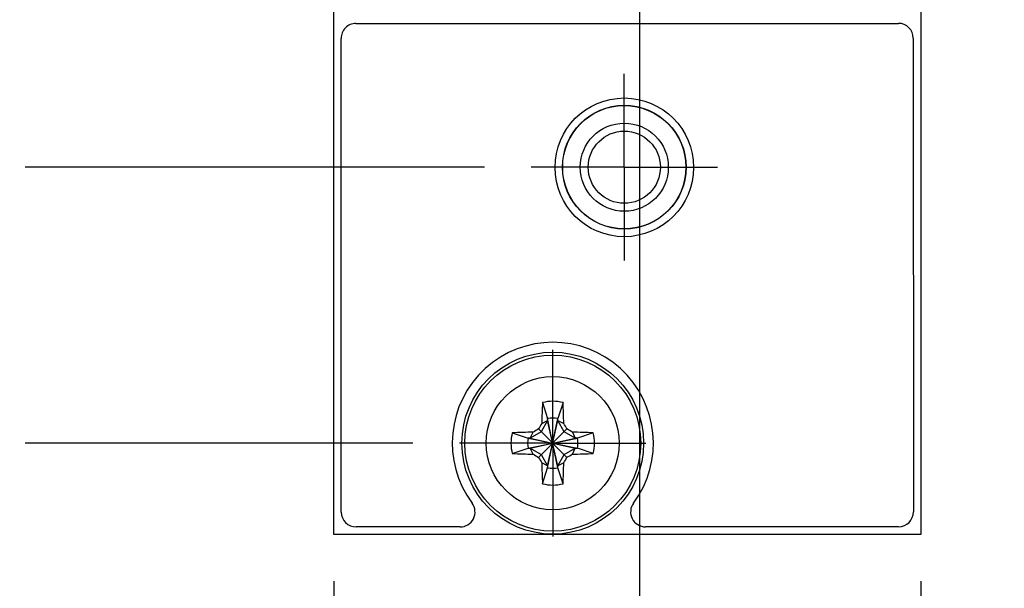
# Model space of a CAD drawing. Header units: inches. Extents: x 0.2 to 16.8, y 0.2 to 10.8.
# Tile 4 of 77: x 3 to 4.4, y 3 to 3.7. Entities that reach past the tile are written whole.
import ezdxf

# ---------------------------------------------------------------- set-up
doc = ezdxf.new("R2010")
doc.units = ezdxf.units.IN
doc.header["$LTSCALE"] = 0.935
doc.header["$MEASUREMENT"] = 0
doc.linetypes.add('CENTER', pattern=[0.6, 0.375, -0.075, 0.075, -0.075])
doc.layers.get('0').update_dxf_attribs({"linetype": 'CONTINUOUS'})
doc.layers.add('02___PRT_ALL_AXES', color=7, linetype='CONTINUOUS')
doc.layers.add('DIMENSIONS', color=7, linetype='CONTINUOUS')
doc.styles.get("Standard").update_dxf_attribs({"font": 'txt', "width": 0.8})
doc.dimstyles.new('DIMSTYLE_1', dxfattribs={"dimtxt": 0.125, "dimasz": 0.18, "dimexe": 0.18, "dimexo": 0.0625, "dimgap": 0.09, "dimtad": 0, "dimtih": 1, "dimtoh": 1, "dimzin": 4, "dimdsep": 46, "dimtxsty": 'STANDARD', "dimblk": '_FILLED', "dimblk1": '_FILLED', "dimblk2": '_FILLED', "dimcen": 0.09, "dimadec": 0, "dimazin": 0, "dimtp": 0.01, "dimtm": 0.01, "dimtfac": 1, "dimtofl": 0, "dimtmove": 0, "dimatfit": 3, "dimldrblk": '_FILLED', "dimfxl": 1, "dimtolj": 1, "dimtzin": 4, "dimarcsym": 0})

# ---------------------------------------------------------------- blocks, each defined once
blk = doc.blocks.new('*D3')
at = {"layer": 'DIMENSIONS', "color": 2, "linetype": 'CONTINUOUS'}
blk.add_line((4.2509, 2.9757), (4.2509, 2.6007), dxfattribs=at)
at = {"layer": 'DIMENSIONS', "color": 2, "linetype": 'CONTINUOUS', "insert": (4.1884, 2.5382), "char_height": 0.125, "width": 1.025, "attachment_point": 3, "rotation": 90, "line_spacing_factor": 0.9}
blk.add_mtext('.49{\\Ftxt.shx;\\W1.000000;\\H0.125000; }[12.5]', dxfattribs=at)
blk = doc.blocks.new('_FILLED')
at = {"color": 0, "linetype": 'BYBLOCK'}
blk.add_solid([(0, 0), (-1, 0.1736), (-1, -0.1736)], dxfattribs=at)
blk = doc.blocks.new('*D4')
at = {"layer": 'DIMENSIONS', "color": 2, "linetype": 'CONTINUOUS'}
blk.add_line((3.4629, 2.9757), (3.4629, 2.6007), dxfattribs=at)
at = {"layer": 'DIMENSIONS', "color": 2, "linetype": 'CONTINUOUS', "insert": (3.4004, 2.5382), "char_height": 0.125, "width": 1.025, "attachment_point": 3, "rotation": 90, "line_spacing_factor": 0.9}
blk.add_mtext('-.29{\\Ftxt.shx;\\W1.000000;\\H0.125000; }[7.5]', dxfattribs=at)
blk = doc.blocks.new('*D11')
at = {"layer": 'DIMENSIONS', "color": 2, "linetype": 'CONTINUOUS'}
blk.add_line((3.6653, 3.5307), (3.0486, 3.5307), dxfattribs=at)
at = {"layer": 'DIMENSIONS', "color": 2, "linetype": 'CONTINUOUS', "insert": (2.9861, 3.5932), "char_height": 0.125, "width": 0.925, "attachment_point": 3, "line_spacing_factor": 0.9}
blk.add_mtext('.37{\\Ftxt.shx;\\W1.000000;\\H0.125000; }[9.4]', dxfattribs=at)
blk = doc.blocks.new('*D12')
at = {"layer": 'DIMENSIONS', "color": 2, "linetype": 'CONTINUOUS'}
blk.add_line((3.5693, 3.1607), (3.0486, 3.1607), dxfattribs=at)
at = {"layer": 'DIMENSIONS', "color": 2, "linetype": 'CONTINUOUS', "insert": (2.9861, 3.2232), "char_height": 0.125, "width": 0.725, "attachment_point": 3, "line_spacing_factor": 0.9}
blk.add_mtext('.00{\\Ftxt.shx;\\W1.000000;\\H0.125000; }[0]', dxfattribs=at)
blk = doc.blocks.new('*D13')
at = {"layer": 'DIMENSIONS', "color": 2, "linetype": 'CONTINUOUS'}
blk.add_line((3.4033, 7.4006), (3.0486, 7.4006), dxfattribs=at)
at = {"layer": 'DIMENSIONS', "color": 2, "linetype": 'CONTINUOUS', "insert": (2.9861, 7.4631), "char_height": 0.125, "width": 1.525, "attachment_point": 3, "line_spacing_factor": 0.9}
blk.add_mtext('2X 4.24{\\Ftxt.shx;\\W1.000000;\\H0.125000; }[107.7]', dxfattribs=at)
blk = doc.blocks.new('*D14')
at = {"layer": 'DIMENSIONS', "color": 2, "linetype": 'CONTINUOUS'}
blk.add_line((3.5693, 7.9827), (3.0486, 7.9827), dxfattribs=at)
at = {"layer": 'DIMENSIONS', "color": 2, "linetype": 'CONTINUOUS', "insert": (2.9861, 8.0452), "char_height": 0.125, "width": 1.225, "attachment_point": 3, "line_spacing_factor": 0.9}
blk.add_mtext('4.82{\\Ftxt.shx;\\W1.000000;\\H0.125000; }[122.5]', dxfattribs=at)
blk = doc.blocks.new('*D15')
at = {"layer": 'DIMENSIONS', "color": 2, "linetype": 'CONTINUOUS'}
for p, q in [((3.1875, 8.25), (3.0486, 8.25)), ((3.3083, 8.1052), (3.1875, 8.25)), ((3.4004, 8.1052), (3.3083, 8.1052))]:
    blk.add_line(p, q, dxfattribs=at)
at = {"layer": 'DIMENSIONS', "color": 2, "linetype": 'CONTINUOUS', "insert": (2.9861, 8.3125), "char_height": 0.125, "width": 1.225, "attachment_point": 3, "line_spacing_factor": 0.9}
blk.add_mtext('4.94{\\Ftxt.shx;\\W1.000000;\\H0.125000; }[125.6]', dxfattribs=at)
blk = doc.blocks.new('*D16')
at = {"layer": 'DIMENSIONS', "color": 2, "linetype": 'CONTINUOUS'}
blk.add_line((3.6858, 5.4657), (3.0254, 5.4657), dxfattribs=at)
at = {"layer": 'DIMENSIONS', "color": 2, "linetype": 'CONTINUOUS', "insert": (2.9629, 5.5282), "char_height": 0.125, "width": 1.125, "attachment_point": 3, "line_spacing_factor": 0.9}
blk.add_mtext('2.30{\\Ftxt.shx;\\W1.000000;\\H0.125000; }[58.5]', dxfattribs=at)
blk = doc.blocks.new('*D17')
at = {"layer": 'DIMENSIONS', "color": 2, "linetype": 'CONTINUOUS'}
blk.add_line((3.8734, 5.2781), (3.8734, 2.6057), dxfattribs=at)
at = {"layer": 'DIMENSIONS', "color": 2, "linetype": 'CONTINUOUS', "insert": (3.8109, 2.5432), "char_height": 0.125, "width": 0.725, "attachment_point": 3, "rotation": 90, "line_spacing_factor": 0.9}
blk.add_mtext('.12{\\Ftxt.shx;\\W1.000000;\\H0.125000; }[3]', dxfattribs=at)

msp = doc.modelspace()

# ---------------------------------------------------------------- linework, layer by layer
at = {"color": 7, "linetype": 'CONTINUOUS'}
for p, q in [((3.4629, 3.0382), (3.4629, 8.1052)), ((4.2509, 8.1052), (4.2509, 3.0382)), ((3.4928, 3.7234), (4.2208, 3.7236)), ((3.473, 3.0684), (3.4728, 3.7034)), ((4.2408, 3.7036), (4.241, 3.0686)), ((3.7431, 3.2151), (3.75, 3.1937)), ((3.7707, 3.2151), (3.7638, 3.1937)), ((3.75, 3.1909), (3.7415, 3.1761)), ((3.7422, 3.1871), (3.75, 3.1909)), ((3.7638, 3.1278), (3.75, 3.1937)), ((3.75, 3.1937), (3.75, 3.1909)), ((3.75, 3.1278), (3.7638, 3.1937)), ((3.7638, 3.1305), (3.75, 3.1909)), ((3.75, 3.1305), (3.7638, 3.1909)), ((3.7638, 3.1909), (3.7638, 3.1937)), ((3.7638, 3.1909), (3.7716, 3.1871)), ((3.7723, 3.1761), (3.7638, 3.1909)), ((3.7025, 3.1745), (3.724, 3.1676)), ((3.7415, 3.1761), (3.7267, 3.1676)), ((3.7267, 3.1676), (3.7306, 3.1754)), ((3.7759, 3.1417), (3.7379, 3.1797)), ((3.7379, 3.1417), (3.7759, 3.1797)), ((3.7871, 3.1676), (3.7723, 3.1761)), ((3.7833, 3.1754), (3.7871, 3.1676)), ((3.8113, 3.1745), (3.7899, 3.1676)), ((3.7267, 3.1676), (3.724, 3.1676)), ((3.724, 3.1676), (3.7899, 3.1538)), ((3.724, 3.1538), (3.7899, 3.1676)), ((3.7267, 3.1676), (3.7871, 3.1538)), ((3.7267, 3.1538), (3.7871, 3.1676)), ((3.7899, 3.1676), (3.7871, 3.1676)), ((3.7025, 3.1469), (3.724, 3.1538)), ((3.724, 3.1538), (3.7267, 3.1538)), ((3.7267, 3.1538), (3.7415, 3.1453)), ((3.7306, 3.146), (3.7267, 3.1538)), ((3.7415, 3.1453), (3.75, 3.1305)), ((3.7638, 3.1305), (3.7723, 3.1453)), ((3.7723, 3.1453), (3.7871, 3.1538)), ((3.7833, 3.146), (3.7871, 3.1538)), ((3.7871, 3.1538), (3.7899, 3.1538)), ((3.8113, 3.1469), (3.7899, 3.1538)), ((3.75, 3.1305), (3.7422, 3.1344)), ((3.7716, 3.1344), (3.7638, 3.1305)), ((3.7431, 3.1063), (3.75, 3.1278)), ((3.75, 3.1305), (3.75, 3.1278)), ((3.7638, 3.1278), (3.7638, 3.1305)), ((3.7707, 3.1063), (3.7638, 3.1278)), ((3.6326, 3.0484), (3.493, 3.0484)), ((4.221, 3.0486), (3.8814, 3.0485)), ((4.2509, 3.0382), (3.4629, 3.0382))]:
    msp.add_line(p, q, dxfattribs=at)
for centre, radius in [((3.8529, 3.5305), 0.093), ((3.8529, 3.5307), 0.083), ((3.8529, 3.5307), 0.0827), ((3.8529, 3.5307), 0.0591), ((3.8529, 3.5307), 0.0484), ((3.7569, 3.1607), 0.122), ((3.7569, 3.1607), 0.1181)]:
    msp.add_circle(centre, radius, dxfattribs=at)
at = {"color": 9, "linetype": 'CONTINUOUS'}
msp.add_circle((3.7569, 3.1607), 0.0892, dxfattribs=at)
at = {"color": 7, "linetype": 'CONTINUOUS'}
for centre, radius, start, end in [((3.4928, 3.7034), 0.02, 90.0182, 180.0182), ((4.2208, 3.7036), 0.02, 0.0182, 90.0182), ((3.757, 3.1609), 0.135, 323.3789, 216.6574), ((4.8733, 3.1633), 1.1314, 177.3747, 178.7944), ((3.7569, 3.1607), 0.0561, 75.7819, 104.2181), ((2.6405, 3.1633), 1.1314, 1.2056, 2.6253), ((5.4564, 2.1796), 1.9884, 149.5553, 149.8007), ((3.7569, 3.1607), 0.0337, 78.1893, 101.8107), ((2.0608, 2.1815), 1.9845, 30.199, 30.4449), ((3.7569, 3.1607), 0.0561, 165.7819, 194.2181), ((3.7544, 2.0443), 1.1314, 91.2056, 92.6253), ((4.7361, 1.4646), 1.9845, 120.199, 120.4449), ((2.7758, 1.4612), 1.9884, 59.5553, 59.8007), ((3.7595, 2.0443), 1.1314, 87.3747, 88.7944), ((3.7569, 3.1607), 0.0561, 345.7819, 14.2181), ((3.7569, 3.1607), 0.0337, 168.1893, 191.8107), ((3.7569, 3.1607), 0.0337, 348.1893, 11.8107), ((3.7544, 4.2771), 1.1314, 267.3747, 268.7944), ((4.7381, 4.8602), 1.9884, 239.5553, 239.8007), ((2.7777, 4.8569), 1.9845, 300.199, 300.4449), ((3.7595, 4.2771), 1.1314, 271.2056, 272.6253), ((5.4531, 4.1399), 1.9845, 210.199, 210.4449), ((4.8733, 3.1582), 1.1314, 181.2056, 182.6253), ((2.6405, 3.1582), 1.1314, 357.3747, 358.7944), ((2.0574, 4.1419), 1.9884, 329.5553, 329.8007), ((3.7569, 3.1607), 0.0337, 258.1893, 281.8107), ((3.7569, 3.1607), 0.0561, 255.7819, 284.2181), ((3.6326, 3.0684), 0.02, 270.0182, 36.6574), ((3.8814, 3.0685), 0.02, 143.3789, 270.0182), ((3.493, 3.0684), 0.02, 180.0182, 270.0182), ((4.221, 3.0686), 0.02, 270.0182, 0.0182)]:
    msp.add_arc(centre, radius, start, end, dxfattribs=at)
at = {"layer": '02___PRT_ALL_AXES', "color": 7, "linetype": 'CENTER'}
for p, q in [((3.8529, 3.5307), (3.8529, 3.6558)), ((3.8529, 3.5307), (3.7278, 3.5307)), ((3.8529, 3.5307), (3.978, 3.5307)), ((3.8529, 3.5307), (3.8529, 3.4056)), ((3.7569, 3.1607), (3.7569, 3.2858)), ((3.7569, 3.1607), (3.6318, 3.1607)), ((3.7569, 3.1607), (3.882, 3.1607)), ((3.7569, 3.1607), (3.7569, 3.0356))]:
    msp.add_line(p, q, dxfattribs=at)

# ---------------------------------------------------------------- dimensions: what is measured, and where the dimension line sits
at = {"layer": 'DIMENSIONS', "color": 2, "linetype": 'CONTINUOUS'}
for feature_location, offset, dtype, origin, picture, middle in [((3.4004, 8.1052), (-0.3518, 0.1448), 0, (3.4629, 3.1607), '*D15', (2.1236, 8.25)), ((3.5693, 7.9827), (-0.5207, 0), 0, (3.6318, 3.1607), '*D14', (2.1236, 7.9827)), ((3.68584, 5.46571), (-0.66041, 0), 0, (3.74834, 3.16072), '*D16', (2.15043, 5.46571)), ((3.8734, 5.2781), (0, -2.6724), 1, (3.7569, 5.3406), '*D17', (3.9631, 2.0019)), ((3.6653, 3.5307), (-0.6167, 0), 0, (3.6318, 3.1607), '*D11', (2.3236, 3.5307)), ((3.569328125, 3.16071875), (-0.5206976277, 0), 0, (3.631828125, 3.16071875), '*D12', (2.4236304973, 3.16071875)), ((4.2509, 2.9757), (0, -0.375), 1, (3.7569, 3.0382), '*D3', (4.3629, 1.8469))]:
    dim = msp.add_ordinate_dim(feature_location=feature_location, offset=offset, dtype=dtype, origin=origin, dimstyle='DIMSTYLE_1', dxfattribs=at)
    dim.commit()
    dim.dimension.update_dxf_attribs({"geometry": picture, "text_midpoint": middle})
for feature_location, offset, dtype, origin, text, picture, middle in [((3.4033, 7.4006), (-0.3547, 0), 0, (3.4658, 3.1607), '2X <>', '*D13', (2.0236, 7.4006)), ((3.4629, 2.9757), (0, -0.375), 1, (3.7569, 3.0382), '-<>', '*D4', (3.5525, 1.8969))]:
    dim = msp.add_ordinate_dim(feature_location=feature_location, offset=offset, dtype=dtype, origin=origin, text=text, dimstyle='DIMSTYLE_1', dxfattribs=at)
    dim.commit()
    dim.dimension.update_dxf_attribs({"geometry": picture, "text_midpoint": middle})

doc.saveas('drawing.dxf')
